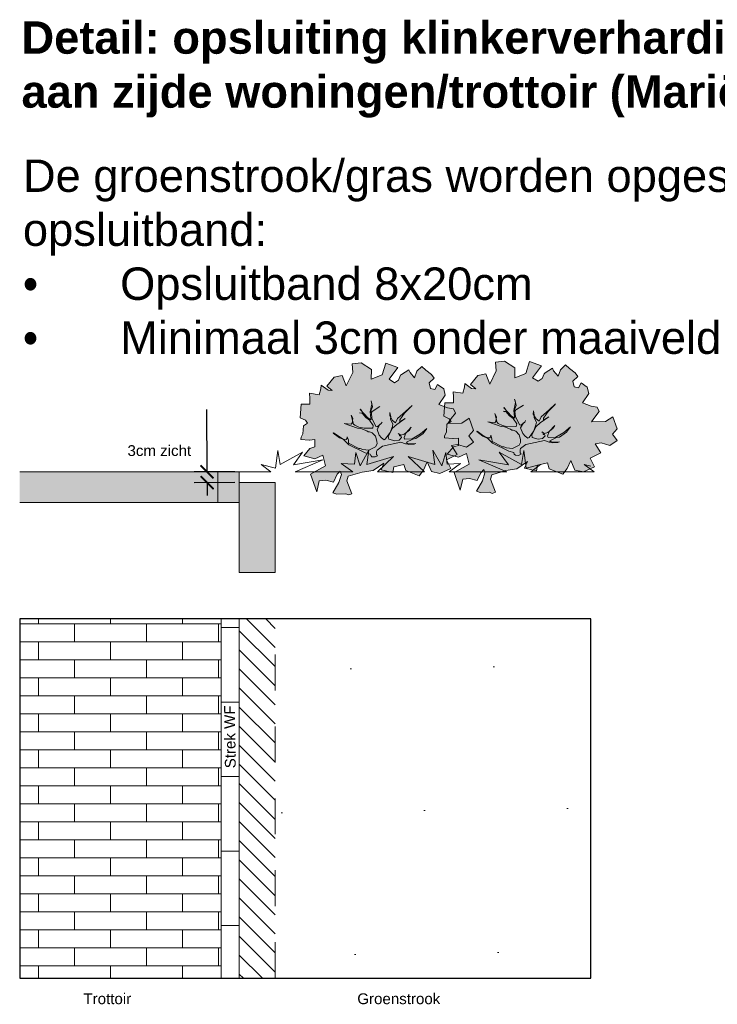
# Model space of a CAD drawing. Header units: metres. Extents: x 92403 to 95147, y 464428 to 465602.
# Tile 172 of 256: x 92707.71 to 92709.65, y 465010.86 to 465013.59. Entities that reach past the tile are written whole.
import ezdxf

# ---------------------------------------------------------------- set-up
doc = ezdxf.new("R2010")
doc.units = ezdxf.units.M
doc.linetypes.add('DASHED', pattern=[0.75, 0.5, -0.25])
doc.layers.get('0').update_dxf_attribs({"linetype": 'CONTINUOUS'})
doc.layers.get('Defpoints').update_dxf_attribs({"linetype": 'CONTINUOUS'})
doc.layers.add('N-RO-GR-GRAS-A-100', color=62, linetype='CONTINUOUS', lineweight=18, transparency=0.2)
doc.layers.add('N-RO-GR-GROENSTROOK-A', color=7, linetype='CONTINUOUS', lineweight=0, true_color=0x5de817, transparency=0.7)
for name, color, linetype, lineweight in [('N-RO-VH-KANTOPSLUITING-G', 251, 'CONTINUOUS', 18), ('N-RO-VH-KANTOPSLUITING-V', 251, 'CONTINUOUS', 18), ('N-WE-VH-KANTOPSLUITING_TROTTOIRBAND_130 150-T18', 10, 'CONTINUOUS', 18), ('X-XX-AL-DETAIL-A', 7, 'CONTINUOUS', 13), ('X-XX-AL-DETAIL-G', 7, 'CONTINUOUS', 0), ('X-XX-AL-M', 7, 'CONTINUOUS', 18), ('X-XX-AL-RMB - profiel', 7, 'CONTINUOUS', 9)]:
    doc.layers.add(name, color=color, linetype=linetype, lineweight=lineweight)
doc.layers.add('N-RO-VH-VERHARDING_STRAATBAKSTEEN-A', color=7, linetype='CONTINUOUS', lineweight=18, true_color=0xaa7a7a)
doc.layers.add('N-RO-VH-VERHARDING_STRAATBAKSTEEN-G', color=7, linetype='CONTINUOUS', lineweight=9, true_color=0x733a3a)
doc.styles.add('NLCS-ISO-M200-T18', font='NLCS-ISO.ttf', dxfattribs={"height": 0.36})
doc.styles.get("Standard").update_dxf_attribs({"font": 'isocp.shx'})
doc.dimstyles.new('Standard 1-20', dxfattribs={"dimscale": 0.2, "dimtxt": 0.18, "dimasz": 0.18, "dimexe": 0.18, "dimexo": 0.0625, "dimgap": 0.09, "dimtad": 1, "dimzin": 0, "dimdsep": 46, "dimtxsty": 'Standard', "dimcen": 0.09, "dimadec": 0, "dimazin": 0, "dimtfac": 1, "dimtix": 1, "dimtofl": 0, "dimtmove": 0, "dimatfit": 3, "dimfxl": 1, "dimtolj": 1, "dimtzin": 0, "dimarcsym": 0})

# ---------------------------------------------------------------- blocks, each defined once
blk = doc.blocks.new('_ArchTick')
at = {"color": 0, "linetype": 'ByBlock', "const_width": 0.15}
blk.add_lwpolyline([(-0.5, -0.5), (0.5, 0.5)], dxfattribs=at)
blk = doc.blocks.new('*D214')
at = {"layer": 'Defpoints', "color": 0, "transparency": 16777216}
for p in [(92708.3193, 465012.3371), (92708.2298, 465012.3069), (92708.3194, 465012.3071)]:
    blk.add_point(p, dxfattribs=at)
at = {"layer": 'X-XX-AL-M', "color": 0, "lineweight": -2, "transparency": 16777216}
for p, q in [((92708.2297, 465012.3369), (92708.2293, 465012.5102)), ((92708.3068, 465012.3371), (92708.1937, 465012.3368)), ((92708.3069, 465012.3071), (92708.1938, 465012.3068)), ((92708.2298, 465012.3069), (92708.2298, 465012.2709))]:
    blk.add_line(p, q, dxfattribs=at)
at = {"layer": 'X-XX-AL-M', "color": 0, "lineweight": -2, "transparency": 16777216, "xscale": 0.036, "yscale": 0.036, "zscale": 0.036}
for p, rotation in [((92708.2297, 465012.3369), 270.1394722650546), ((92708.2298, 465012.3069), 90.13947226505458)]:
    blk.add_blockref('_ArchTick', p, dxfattribs=dict(at, rotation=rotation))
at = {"layer": 'X-XX-AL-M', "color": 0, "transparency": 16777216, "insert": (92708.2474, 465012.4921), "char_height": 0.001, "attachment_point": 5, "rotation": 270.1395}
blk.add_mtext('\\A1;{\\H0.1x;0.03}', dxfattribs=at)

msp = doc.modelspace()

# ---------------------------------------------------------------- hatches: boundary and pattern name
at = {"layer": 'N-RO-GR-GRAS-A-100', "true_color": 0x1f591c, "transparency": 33554661}
h = msp.add_hatch(dxfattribs=at)
h.set_pattern_fill('AGR-GRAS_SPORTVELD', color=99, scale=0.4, pattern_type=2)
h.set_pattern_definition([(0, (-2229.52267, 1416.40186), (0.15875, 0.3175), [0, -0.3175])])
h.paths.add_polyline_path([(92709.296284, 465012.343555), (92709.296284, 465012.35245), (92709.277809, 465012.357003)])
h.paths.add_polyline_path([(92709.296284, 465012.263619), (92709.296284, 465012.337109), (92709.129089, 465012.337109), (92709.156419, 465012.357003), (92709.116514, 465012.347169), (92709.109955, 465012.396338), (92709.103395, 465012.357003), (92709.041625, 465012.391421), (92709.06677, 465012.356456), (92708.984774, 465012.370661), (92709.062399, 465012.337109), (92708.902068, 465012.337109), (92708.933761, 465012.359866), (92708.896788, 465012.358107), (92708.893264, 465012.390662), (92708.881819, 465012.353708), (92708.857168, 465012.39682), (92708.862452, 465012.357227), (92708.788497, 465012.379224), (92708.833396, 465012.337109), (92708.768248, 465012.337109), (92708.7031, 465012.337109), (92708.747999, 465012.379224), (92708.674044, 465012.357227), (92708.679328, 465012.39682), (92708.654677, 465012.353708), (92708.643232, 465012.390662), (92708.639708, 465012.358107), (92708.602735, 465012.359866), (92708.634429, 465012.337109), (92708.474097, 465012.337109), (92708.551722, 465012.370661), (92708.469726, 465012.356456), (92708.494871, 465012.391421), (92708.433101, 465012.357003), (92708.426541, 465012.396338), (92708.419982, 465012.347169), (92708.380077, 465012.357003), (92708.407407, 465012.337109), (92708.319382, 465012.337109), (92708.319382, 465012.307109), (92708.419382, 465012.307109), (92708.419382, 465012.263619)])
at = {"layer": 'N-RO-GR-GROENSTROOK-A', "transparency": 33554508}
h = msp.add_hatch(color=256, dxfattribs=at)
h.dxf.hatch_style = 1
h.paths.add_polyline_path([(92708.691636, 465012.340642), (92708.660797, 465012.336093), (92708.621768, 465012.324471), (92708.618144, 465012.311946), (92708.631827, 465012.276153), (92708.622878, 465012.272732), (92708.615076, 465012.275783), (92708.58995, 465012.275228), (92708.578912, 465012.278851), (92708.595681, 465012.307583), (92708.602928, 465012.329658), (92708.599507, 465012.338606), (92708.591317, 465012.330046), (92708.580834, 465012.308544), (92708.56009, 465012.313887), (92708.541435, 465012.312186), (92708.534373, 465012.281735), (92708.516929, 465012.330334), (92708.559121, 465012.353384), (92708.551192, 465012.38359), (92708.529351, 465012.373241), (92708.498227, 465012.381406), (92708.515284, 465012.401593), (92708.529497, 465012.405962), (92708.529497, 465012.426451), (92708.514763, 465012.425363), (92708.51357, 465012.425274), (92708.490447, 465012.426753), (92708.490838, 465012.432869), (92708.495684, 465012.442496), (92708.497329, 465012.464567), (92708.50885, 465012.4721), (92708.503314, 465012.48016), (92708.488203, 465012.48724), (92708.491644, 465012.524527), (92708.515433, 465012.524527), (92708.515433, 465012.541175), (92708.514386, 465012.555261), (92708.541616, 465012.550741), (92708.545656, 465012.567841), (92708.546703, 465012.577934), (92708.565854, 465012.563848), (92708.577375, 465012.562869), (92708.562263, 465012.575449), (92708.582911, 465012.600156), (92708.605204, 465012.604676), (92708.616275, 465012.575976), (92708.634379, 465012.613263), (92708.632434, 465012.636916), (92708.65757, 465012.639929), (92708.686296, 465012.621323), (92708.685399, 465012.594054), (92708.71607, 465012.606182), (92708.726244, 465012.638949), (92708.759908, 465012.626822), (92708.735221, 465012.594054), (92708.750931, 465012.584036), (92708.761554, 465012.591569), (92708.76709, 465012.605203), (92708.770082, 465012.607161), (92708.79028, 465012.620796), (92708.793722, 465012.612736), (92708.805841, 465012.598122), (92708.812424, 465012.616276), (92708.826488, 465012.629835), (92708.837559, 465012.619289), (92708.853718, 465012.607689), (92708.8609, 465012.597143), (92708.846686, 465012.584488), (92708.850726, 465012.568895), (92708.862396, 465012.565882), (92708.869877, 465012.579441), (92708.887083, 465012.567389), (92708.891571, 465012.550214), (92708.873916, 465012.524), (92708.897706, 465012.514961), (92708.914762, 465012.511948), (92708.919849, 465012.49982), (92708.908179, 465012.484755), (92708.898603, 465012.471648), (92708.937504, 465012.472627), (92708.957702, 465012.485734), (92708.969672, 465012.451987), (92708.957104, 465012.437374), (92708.969672, 465012.419747), (92708.950072, 465012.405586), (92708.925385, 465012.412666), (92708.909226, 465012.410181), (92708.924338, 465012.385473), (92708.895162, 465012.370333), (92708.907281, 465012.346152), (92708.87646, 465012.332066), (92708.85282, 465012.337565), (92708.841599, 465012.364306), (92708.831126, 465012.341633), (92708.819007, 465012.325965), (92708.781603, 465012.340578), (92708.776665, 465012.357226), (92708.748387, 465012.351199), (92708.745844, 465012.335079), (92708.713078, 465012.342612), (92708.721157, 465012.361293), (92708.691629, 465012.340652)])
h = msp.add_hatch(color=256, dxfattribs=at)
h.dxf.hatch_style = 1
h.paths.add_polyline_path([(92709.090548, 465012.345069), (92709.059709, 465012.34052), (92709.02068, 465012.328897), (92709.017057, 465012.316373), (92709.030739, 465012.28058), (92709.02179, 465012.277159), (92709.013988, 465012.28021), (92708.988862, 465012.279654), (92708.977824, 465012.283278), (92708.994593, 465012.312009), (92709.00184, 465012.334085), (92708.99842, 465012.343033), (92708.990229, 465012.334473), (92708.979747, 465012.312971), (92708.959002, 465012.318313), (92708.940347, 465012.316612), (92708.933285, 465012.286161), (92708.915842, 465012.33476), (92708.958034, 465012.357811), (92708.950104, 465012.388017), (92708.928263, 465012.377668), (92708.897139, 465012.385832), (92708.914196, 465012.40602), (92708.928409, 465012.410389), (92708.928409, 465012.430878), (92708.913676, 465012.429789), (92708.912482, 465012.429701), (92708.889359, 465012.431179), (92708.88975, 465012.437295), (92708.894596, 465012.446923), (92708.896242, 465012.468994), (92708.907762, 465012.476526), (92708.902226, 465012.484586), (92708.887115, 465012.491667), (92708.890556, 465012.528954), (92708.914345, 465012.528954), (92708.914345, 465012.545601), (92708.913298, 465012.559688), (92708.940528, 465012.555168), (92708.944568, 465012.572267), (92708.945615, 465012.582361), (92708.964766, 465012.568275), (92708.976287, 465012.567296), (92708.961176, 465012.579875), (92708.981823, 465012.604583), (92709.004116, 465012.609102), (92709.015188, 465012.580403), (92709.033291, 465012.61769), (92709.031346, 465012.641342), (92709.056482, 465012.644355), (92709.085208, 465012.62575), (92709.084311, 465012.598481), (92709.114982, 465012.610609), (92709.125156, 465012.643376), (92709.15882, 465012.631248), (92709.134133, 465012.598481), (92709.149843, 465012.588463), (92709.160466, 465012.595995), (92709.166002, 465012.60963), (92709.168994, 465012.611588), (92709.189193, 465012.625222), (92709.192634, 465012.617162), (92709.204753, 465012.602549), (92709.211336, 465012.620703), (92709.2254, 465012.634262), (92709.236472, 465012.623716), (92709.25263, 465012.612115), (92709.259812, 465012.60157), (92709.245598, 465012.588915), (92709.249638, 465012.573322), (92709.261308, 465012.570309), (92709.268789, 465012.583868), (92709.285995, 465012.571815), (92709.290484, 465012.554641), (92709.272829, 465012.528427), (92709.296618, 465012.519388), (92709.313674, 465012.516374), (92709.318761, 465012.504247), (92709.307091, 465012.489181), (92709.297516, 465012.476074), (92709.336416, 465012.477054), (92709.356614, 465012.490161), (92709.368584, 465012.456414), (92709.356016, 465012.4418), (92709.368584, 465012.424174), (92709.348984, 465012.410012), (92709.324297, 465012.417093), (92709.308138, 465012.414607), (92709.32325, 465012.3899), (92709.294074, 465012.374759), (92709.306193, 465012.350579), (92709.275372, 465012.336493), (92709.251733, 465012.341992), (92709.240511, 465012.368733), (92709.230038, 465012.34606), (92709.217919, 465012.330392), (92709.180515, 465012.345005), (92709.175577, 465012.361652), (92709.1473, 465012.355626), (92709.144756, 465012.339506), (92709.11199, 465012.347039), (92709.120069, 465012.36572), (92709.090541, 465012.345078)])
at = {"layer": 'N-RO-VH-KANTOPSLUITING-G', "linetype": 'DASHED', "ltscale": 0.01, "transparency": 33554687}
h = msp.add_hatch(dxfattribs=at)
h.set_pattern_fill('AGR-VERWIJDEREN', color=256, scale=0.05, pattern_type=2)
h.set_pattern_definition([(135, (-2229.52267, 1416.644702), (-0.0265165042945, -0.0265165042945), [])])
h.paths.add_polyline_path([(92708.419382, 465011.928339), (92708.319382, 465011.928339), (92708.319382, 465010.929655), (92708.419382, 465010.929655)])
at = {"layer": 'N-RO-VH-KANTOPSLUITING-V', "ltscale": 0.1, "true_color": 0xc7c8ca}
h = msp.add_hatch(color=9, dxfattribs=at)
h.dxf.hatch_style = 1
h.paths.add_polyline_path([(92708.419382, 465012.057109), (92708.319382, 465012.057109), (92708.319382, 465012.307109), (92708.419382, 465012.307109)])
at = {"layer": 'N-RO-VH-VERHARDING_STRAATBAKSTEEN-A', "ltscale": 0.1, "true_color": 0x97695e}
h = msp.add_hatch(dxfattribs=at)
h.set_pattern_fill('WF-HALFSTEENS', color=35, angle=90)
h.set_pattern_definition([(180, (92708.761267, 465010.814635), (-6e-18, -0.05), []), (90, (92708.76127, 465010.81464), (-0.1, 0.05), [0.05, -0.05])])
h.paths.add_polyline_path([(92707.709319, 465010.929655), (92708.269382, 465010.929655), (92708.269382, 465011.928339), (92707.709309, 465011.928339)])
at = {"layer": 'X-XX-AL-DETAIL-A', "true_color": 0xccaea8}
h = msp.add_hatch(color=253, dxfattribs=at)
h.dxf.hatch_style = 1
h.paths.add_polyline_path([(92708.319309, 465012.306859), (92708.319309, 465012.337109), (92707.709309, 465012.337109), (92707.709309, 465012.252109), (92708.319309, 465012.252109)])
at = {"layer": 'X-XX-AL-DETAIL-A', "true_color": 0x794e4e}
h = msp.add_hatch(dxfattribs=at)
h.set_pattern_fill('DF-HALFSTEENS', color=27)
h.set_pattern_definition([(0, (92705.92153, 465010.24802), (0.207, 0.1035), [0.069, -0.069]), (90, (92705.92153, 465010.24802), (-0.069, 4e-18), [])])
h.paths.add_polyline_path([(92708.269382, 465010.929655), (92708.319382, 465010.929655), (92708.319382, 465011.928339), (92708.269382, 465011.928339)])
at = {"layer": 'X-XX-AL-RMB - profiel', "true_color": 0x1a4a17, "transparency": 33554687}
h = msp.add_hatch(dxfattribs=at)
h.set_pattern_fill('AGR-GRAS_SPORTVELD', color=99, scale=0.5, angle=0.871966, pattern_type=2)
h.set_pattern_definition([(0.87196551, (10.3114, -5.5295), (0.19237484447, 0.39984887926), [0, -0.396875])])
h.paths.add_polyline_path([(92708.31938, 465010.929655), (92709.296284, 465010.929655), (92709.296284, 465011.928339), (92708.319389, 465011.928339)])

# ---------------------------------------------------------------- linework, layer by layer
msp.add_lwpolyline([(92709.296284, 465011.928339), (92707.709309, 465011.928339), (92707.709326, 465010.929655), (92709.296284, 465010.929655)], close=True)
at = {"layer": 'N-RO-VH-KANTOPSLUITING-G', "linetype": 'DASHED', "ltscale": 0.01, "transparency": 33554687}
for points in [[(92708.419382, 465011.928339), (92708.319382, 465011.928339), (92708.319382, 465010.929655)], [(92708.419382, 465010.929655), (92708.419382, 465011.928339)]]:
    msp.add_lwpolyline(points, dxfattribs=at)
at = {"layer": 'N-RO-VH-VERHARDING_STRAATBAKSTEEN-G', "color": 35, "true_color": 0x97695e, "flags": 128}
msp.add_lwpolyline([(92708.269382, 465010.929655), (92708.269382, 465011.928339)], dxfattribs=at)
at = {"layer": 'N-RO-VH-VERHARDING_STRAATBAKSTEEN-G', "color": 35, "ltscale": 0.1, "true_color": 0x97695e, "flags": 128}
msp.add_lwpolyline([(92708.319382, 465010.929655), (92708.319382, 465011.928339)], dxfattribs=at)
at = {"layer": 'X-XX-AL-DETAIL-G', "flags": 128}
msp.add_lwpolyline([(92709.296284, 465012.35245), (92709.277809, 465012.357003), (92709.305139, 465012.337109), (92709.217114, 465012.337109), (92709.129089, 465012.337109), (92709.156419, 465012.357003), (92709.116514, 465012.347169), (92709.109955, 465012.396338), (92709.103395, 465012.357003), (92709.041625, 465012.391421), (92709.06677, 465012.356456), (92708.984774, 465012.370661), (92709.062399, 465012.337109), (92708.902068, 465012.337109), (92708.933761, 465012.359866), (92708.896788, 465012.358107), (92708.893264, 465012.390662), (92708.881819, 465012.353708), (92708.857168, 465012.39682), (92708.862452, 465012.357227), (92708.788497, 465012.379224), (92708.833396, 465012.337109), (92708.768248, 465012.337109), (92708.7031, 465012.337109), (92708.747999, 465012.379224), (92708.674044, 465012.357227), (92708.679328, 465012.39682), (92708.654677, 465012.353708), (92708.643232, 465012.390662), (92708.639708, 465012.358107), (92708.602735, 465012.359866), (92708.634429, 465012.337109), (92708.474097, 465012.337109), (92708.551722, 465012.370661), (92708.469726, 465012.356456), (92708.494871, 465012.391421), (92708.433101, 465012.357003), (92708.426541, 465012.396338), (92708.419982, 465012.347169), (92708.380077, 465012.357003), (92708.407407, 465012.337109), (92708.319382, 465012.337109)], dxfattribs=at)
at = {"layer": 'X-XX-AL-DETAIL-G'}
msp.add_lwpolyline([(92707.709309, 465012.252109), (92708.319309, 465012.252109), (92708.319309, 465012.337109), (92707.709309, 465012.337109)], dxfattribs=at)
at = {"layer": 'X-XX-AL-DETAIL-G', "color": 27, "true_color": 0x794e4e, "flags": 128}
msp.add_lwpolyline([(92708.259309, 465012.337109), (92708.259309, 465012.252109)], dxfattribs=at)
at = {"layer": 'X-XX-AL-RMB - profiel', "color": 251}
for points in [[(92708.691636, 465012.340642), (92708.660797, 465012.336093), (92708.621768, 465012.324471), (92708.618144, 465012.311946), (92708.631827, 465012.276153), (92708.622878, 465012.272732), (92708.615076, 465012.275783), (92708.58995, 465012.275228), (92708.578912, 465012.278851), (92708.595681, 465012.307583), (92708.602928, 465012.329658), (92708.599507, 465012.338606), (92708.591317, 465012.330046), (92708.580834, 465012.308544), (92708.56009, 465012.313887), (92708.541435, 465012.312186), (92708.534373, 465012.281735), (92708.516929, 465012.330334), (92708.559121, 465012.353384), (92708.551192, 465012.38359), (92708.529351, 465012.373241), (92708.498227, 465012.381406), (92708.515284, 465012.401593), (92708.529497, 465012.405962), (92708.529497, 465012.426451), (92708.514763, 465012.425363), (92708.51357, 465012.425274), (92708.490447, 465012.426753), (92708.490838, 465012.432869), (92708.495684, 465012.442496), (92708.497329, 465012.464567), (92708.50885, 465012.4721), (92708.503314, 465012.48016), (92708.488203, 465012.48724), (92708.491644, 465012.524527), (92708.515433, 465012.524527), (92708.515433, 465012.541175), (92708.514386, 465012.555261), (92708.541616, 465012.550741), (92708.545656, 465012.567841), (92708.546703, 465012.577934), (92708.565854, 465012.563848), (92708.577375, 465012.562869), (92708.562263, 465012.575449), (92708.582911, 465012.600156), (92708.605204, 465012.604676), (92708.616275, 465012.575976), (92708.634379, 465012.613263), (92708.632434, 465012.636916), (92708.65757, 465012.639929), (92708.686296, 465012.621323), (92708.685399, 465012.594054), (92708.71607, 465012.606182), (92708.726244, 465012.638949), (92708.759908, 465012.626822), (92708.735221, 465012.594054), (92708.750931, 465012.584036), (92708.761554, 465012.591569), (92708.76709, 465012.605203), (92708.770082, 465012.607161), (92708.79028, 465012.620796), (92708.793722, 465012.612736), (92708.805841, 465012.598122), (92708.812424, 465012.616276), (92708.826488, 465012.629835), (92708.837559, 465012.619289), (92708.853718, 465012.607689), (92708.8609, 465012.597143), (92708.846686, 465012.584488), (92708.850726, 465012.568895), (92708.862396, 465012.565882), (92708.869877, 465012.579441), (92708.887083, 465012.567389), (92708.891571, 465012.550214), (92708.873916, 465012.524), (92708.897706, 465012.514961), (92708.914762, 465012.511948), (92708.919849, 465012.49982), (92708.908179, 465012.484755), (92708.898603, 465012.471648), (92708.937504, 465012.472627), (92708.957702, 465012.485734), (92708.969672, 465012.451987), (92708.957104, 465012.437374), (92708.969672, 465012.419747), (92708.950072, 465012.405586), (92708.925385, 465012.412666), (92708.909226, 465012.410181), (92708.924338, 465012.385473), (92708.895162, 465012.370333), (92708.907281, 465012.346152), (92708.87646, 465012.332066), (92708.85282, 465012.337565), (92708.841599, 465012.364306), (92708.831126, 465012.341633), (92708.819007, 465012.325965), (92708.781603, 465012.340578), (92708.776665, 465012.357226), (92708.748387, 465012.351199), (92708.745844, 465012.335079), (92708.713078, 465012.342612), (92708.721157, 465012.361293), (92708.691629, 465012.340652)], [(92709.090548, 465012.345069), (92709.059709, 465012.34052), (92709.02068, 465012.328897), (92709.017057, 465012.316373), (92709.030739, 465012.28058), (92709.02179, 465012.277159), (92709.013988, 465012.28021), (92708.988862, 465012.279654), (92708.977824, 465012.283278), (92708.994593, 465012.312009), (92709.00184, 465012.334085), (92708.99842, 465012.343033), (92708.990229, 465012.334473), (92708.979747, 465012.312971), (92708.959002, 465012.318313), (92708.940347, 465012.316612), (92708.933285, 465012.286161), (92708.915842, 465012.33476), (92708.958034, 465012.357811), (92708.950104, 465012.388017), (92708.928263, 465012.377668), (92708.897139, 465012.385832), (92708.914196, 465012.40602), (92708.928409, 465012.410389), (92708.928409, 465012.430878), (92708.913676, 465012.429789), (92708.912482, 465012.429701), (92708.889359, 465012.431179), (92708.88975, 465012.437295), (92708.894596, 465012.446923), (92708.896242, 465012.468994), (92708.907762, 465012.476526), (92708.902226, 465012.484586), (92708.887115, 465012.491667), (92708.890556, 465012.528954), (92708.914345, 465012.528954), (92708.914345, 465012.545601), (92708.913298, 465012.559688), (92708.940528, 465012.555168), (92708.944568, 465012.572267), (92708.945615, 465012.582361), (92708.964766, 465012.568275), (92708.976287, 465012.567296), (92708.961176, 465012.579875), (92708.981823, 465012.604583), (92709.004116, 465012.609102), (92709.015188, 465012.580403), (92709.033291, 465012.61769), (92709.031346, 465012.641342), (92709.056482, 465012.644355), (92709.085208, 465012.62575), (92709.084311, 465012.598481), (92709.114982, 465012.610609), (92709.125156, 465012.643376), (92709.15882, 465012.631248), (92709.134133, 465012.598481), (92709.149843, 465012.588463), (92709.160466, 465012.595995), (92709.166002, 465012.60963), (92709.168994, 465012.611588), (92709.189193, 465012.625222), (92709.192634, 465012.617162), (92709.204753, 465012.602549), (92709.211336, 465012.620703), (92709.2254, 465012.634262), (92709.236472, 465012.623716), (92709.25263, 465012.612115), (92709.259812, 465012.60157), (92709.245598, 465012.588915), (92709.249638, 465012.573322), (92709.261308, 465012.570309), (92709.268789, 465012.583868), (92709.285995, 465012.571815), (92709.290484, 465012.554641), (92709.272829, 465012.528427), (92709.296618, 465012.519388), (92709.313674, 465012.516374), (92709.318761, 465012.504247), (92709.307091, 465012.489181), (92709.297516, 465012.476074), (92709.336416, 465012.477054), (92709.356614, 465012.490161), (92709.368584, 465012.456414), (92709.356016, 465012.4418), (92709.368584, 465012.424174), (92709.348984, 465012.410012), (92709.324297, 465012.417093), (92709.308138, 465012.414607), (92709.32325, 465012.3899), (92709.294074, 465012.374759), (92709.306193, 465012.350579), (92709.275372, 465012.336493), (92709.251733, 465012.341992), (92709.240511, 465012.368733), (92709.230038, 465012.34606), (92709.217919, 465012.330392), (92709.180515, 465012.345005), (92709.175577, 465012.361652), (92709.1473, 465012.355626), (92709.144756, 465012.339506), (92709.11199, 465012.347039), (92709.120069, 465012.36572), (92709.090541, 465012.345078)]]:
    msp.add_lwpolyline(points, close=True, dxfattribs=at)
for points in [[(92708.70328, 465012.381725), (92708.700755, 465012.385337), (92708.70058, 465012.393279), (92708.702026, 465012.396978), (92708.716744, 465012.408611), (92708.768464, 465012.419228), (92708.781096, 465012.414617), (92708.785068, 465012.414705), (92708.790301, 465012.412987), (92708.805554, 465012.41424), (92708.809797, 465012.415863), (92708.794544, 465012.414609), (92708.786873, 465012.415967), (92708.783446, 465012.418948), (92708.801592, 465012.4276), (92708.809805, 465012.42931), (92708.829669, 465012.443195), (92708.840057, 465012.457178), (92708.822358, 465012.442117), (92708.799426, 465012.428775), (92708.778668, 465012.427705), (92708.777046, 465012.431947), (92708.781657, 465012.44458), (92708.79719, 465012.460815), (92708.791861, 465012.453057), (92708.777142, 465012.441424), (92708.768026, 465012.439083), (92708.760899, 465012.44351), (92708.764326, 465012.44053), (92708.764414, 465012.436558), (92708.768385, 465012.436646), (92708.770007, 465012.432403), (92708.763143, 465012.424917), (92708.750958, 465012.423119), (92708.734355, 465012.427643), (92708.733277, 465012.434954), (92708.745295, 465012.45814), (92708.756673, 465012.468783), (92708.780148, 465012.485193), (92708.765071, 465012.475997), (92708.765255, 465012.481502), (92708.777991, 465012.499815), (92708.796234, 465012.517944), (92708.799214, 465012.521371), (92708.781244, 465012.504777), (92708.758759, 465012.485026), (92708.753517, 465012.473297), (92708.745128, 465012.47953), (92708.737194, 465012.492802), (92708.73729, 465012.502278), (92708.739991, 465012.490724), (92708.739263, 465012.482151), (92708.745934, 465012.470685), (92708.744576, 465012.463014), (92708.738519, 465012.446683), (92708.725782, 465012.42837), (92708.72217, 465012.425845), (92708.714412, 465012.431175), (92708.707828, 465012.43867), (92708.701972, 465012.454738), (92708.709923, 465012.468361), (92708.713535, 465012.470886), (92708.715884, 465012.475216), (92708.713535, 465012.470886), (92708.702428, 465012.461777), (92708.698729, 465012.463224), (92708.687823, 465012.486515), (92708.686298, 465012.500234), (92708.688647, 465012.504565), (92708.710045, 465012.518179), (92708.683229, 465012.500778), (92708.689287, 465012.517109), (92708.686858, 465012.530197), (92708.685236, 465012.53444), (92708.687577, 465012.525323), (92708.68287, 465012.503215), (92708.684483, 465012.485525), (92708.686105, 465012.481282), (92708.676813, 465012.486883), (92708.654897, 465012.510543), (92708.6558, 465012.511174), (92708.663374, 465012.500339), (92708.6585, 465012.49962), (92708.653267, 465012.501338), (92708.660937, 465012.49998), (92708.670677, 465012.48797), (92708.681231, 465012.480563), (92708.69133, 465012.466117), (92708.689971, 465012.458446), (92708.666145, 465012.45792), (92708.651707, 465012.461268), (92708.639978, 465012.46651), (92708.63655, 465012.469491), (92708.629888, 465012.494404), (92708.634665, 465012.485646), (92708.633123, 465012.472471), (92708.630142, 465012.469044), (92708.61083, 465012.471673), (92708.648096, 465012.458743), (92708.6573, 465012.457113), (92708.673631, 465012.451056), (92708.677059, 465012.448076), (92708.68103, 465012.448163), (92708.688429, 465012.445271), (92708.697809, 465012.435698), (92708.701771, 465012.422339), (92708.701947, 465012.414396), (92708.698151, 465012.406367), (92708.679103, 465012.397083), (92708.662859, 465012.399169), (92708.65546, 465012.402062), (92708.651489, 465012.401974), (92708.622438, 465012.416613), (92708.622262, 465012.424555), (92708.619291, 465012.434575), (92708.619378, 465012.430604), (92708.616398, 465012.427176), (92708.606921, 465012.427272), (92708.597358, 465012.43134), (92708.579948, 465012.444708), (92708.580851, 465012.445339), (92708.596367, 465012.434679), (92708.607824, 465012.427904), (92708.624059, 465012.41237), (92708.669171, 465012.39014), (92708.682706, 465012.38616), (92708.684327, 465012.381918), (92708.687755, 465012.378937), (92708.696328, 465012.37821), (92708.70328, 465012.381725)], [(92709.102192, 465012.386152), (92709.099667, 465012.389764), (92709.099492, 465012.397706), (92709.100938, 465012.401405), (92709.115656, 465012.413038), (92709.167377, 465012.423655), (92709.180009, 465012.419044), (92709.18398, 465012.419132), (92709.189213, 465012.417413), (92709.204466, 465012.418667), (92709.208709, 465012.420289), (92709.193456, 465012.419035), (92709.185786, 465012.420394), (92709.182358, 465012.423374), (92709.200504, 465012.432027), (92709.208718, 465012.433736), (92709.228581, 465012.447622), (92709.238969, 465012.461605), (92709.22127, 465012.446544), (92709.198338, 465012.433202), (92709.17758, 465012.432132), (92709.175958, 465012.436374), (92709.180569, 465012.449006), (92709.196102, 465012.465242), (92709.190773, 465012.457483), (92709.176055, 465012.44585), (92709.166938, 465012.44351), (92709.159811, 465012.447937), (92709.163238, 465012.444956), (92709.163326, 465012.440985), (92709.167297, 465012.441073), (92709.168919, 465012.43683), (92709.162055, 465012.429344), (92709.14987, 465012.427546), (92709.133267, 465012.432069), (92709.132189, 465012.43938), (92709.144207, 465012.462567), (92709.155585, 465012.473209), (92709.179061, 465012.48962), (92709.163983, 465012.480424), (92709.164167, 465012.485929), (92709.176904, 465012.504242), (92709.195146, 465012.522371), (92709.198126, 465012.525798), (92709.180156, 465012.509204), (92709.157671, 465012.489453), (92709.152429, 465012.477724), (92709.14404, 465012.483956), (92709.136106, 465012.497228), (92709.136203, 465012.506705), (92709.138903, 465012.495151), (92709.138175, 465012.486578), (92709.144847, 465012.475111), (92709.143488, 465012.467441), (92709.137431, 465012.45111), (92709.124694, 465012.432797), (92709.121082, 465012.430272), (92709.113324, 465012.435602), (92709.106741, 465012.443097), (92709.100885, 465012.459165), (92709.108835, 465012.472788), (92709.112447, 465012.475313), (92709.114796, 465012.479643), (92709.112447, 465012.475313), (92709.10134, 465012.466204), (92709.097641, 465012.467651), (92709.086736, 465012.490942), (92709.08521, 465012.504661), (92709.087559, 465012.508992), (92709.108957, 465012.522606), (92709.082142, 465012.505204), (92709.088199, 465012.521536), (92709.08577, 465012.534624), (92709.084149, 465012.538866), (92709.086489, 465012.52975), (92709.081782, 465012.507642), (92709.083396, 465012.489951), (92709.085017, 465012.485709), (92709.075725, 465012.49131), (92709.053809, 465012.51497), (92709.054712, 465012.515601), (92709.062286, 465012.504766), (92709.057412, 465012.504047), (92709.052179, 465012.505765), (92709.059849, 465012.504406), (92709.069589, 465012.492397), (92709.080143, 465012.48499), (92709.090243, 465012.470543), (92709.088884, 465012.462873), (92709.065057, 465012.462347), (92709.050619, 465012.465695), (92709.03889, 465012.470937), (92709.035463, 465012.473917), (92709.0288, 465012.49883), (92709.033578, 465012.490073), (92709.032035, 465012.476898), (92709.029055, 465012.47347), (92709.009743, 465012.4761), (92709.047008, 465012.46317), (92709.056212, 465012.46154), (92709.072544, 465012.455483), (92709.075971, 465012.452502), (92709.079943, 465012.45259), (92709.087341, 465012.449697), (92709.096721, 465012.440125), (92709.100683, 465012.426765), (92709.100859, 465012.418823), (92709.097064, 465012.410794), (92709.078015, 465012.40151), (92709.061771, 465012.403596), (92709.054372, 465012.406488), (92709.050402, 465012.406401), (92709.02135, 465012.421039), (92709.021175, 465012.428982), (92709.018203, 465012.439002), (92709.018291, 465012.43503), (92709.01531, 465012.431603), (92709.005834, 465012.431699), (92708.99627, 465012.435766), (92708.97886, 465012.449134), (92708.979763, 465012.449766), (92708.995279, 465012.439106), (92709.006737, 465012.43233), (92709.022972, 465012.416797), (92709.068083, 465012.394567), (92709.081618, 465012.390587), (92709.08324, 465012.386344), (92709.086667, 465012.383364), (92709.095241, 465012.382636), (92709.102192, 465012.386152)]]:
    msp.add_lwpolyline(points, dxfattribs=at)
at = {"layer": 'X-XX-AL-RMB - profiel'}
msp.add_lwpolyline([(92708.419382, 465012.057109), (92708.319382, 465012.057109), (92708.319382, 465012.307109), (92708.419382, 465012.307109), (92708.419382, 465012.057109)], dxfattribs=at)

# ---------------------------------------------------------------- texts
at = {"layer": 'N-WE-VH-KANTOPSLUITING_TROTTOIRBAND_130 150-T18', "color": 7, "attachment_point": 1, "style": 'NLCS-ISO-M200-T18'}
for s, width, insert, char_height in [('{\\fArial|b1|i0|c0|p34;Detail: opsluiting klinkerverharding - groenstrook \\Paan zijde woningen/trottoir (Mariënpoelstraat-west)}', 35, (92707.714206, 465013.588746), 0.09), ('\\A1;{\\fArial|b0|i0|c0|p34;De groenstrook/gras worden opgesloten door een opsluitband:\\P\\pxi-3,l3,t3;{\\fSymbol|b0|i0|c2|p18;·^I}Opsluitband 8x20cm\\P{\\fSymbol|b0|i0|c2|p18;·^I}Minimaal 3cm onder maaiveld aanbrengen}', 3.07750925, (92707.71828, 465013.204844), 0.09), ('\\pxqc;{\\fArial|b0|i0|c0|p34; \\P3cm zicht}', 0.44119831, (92707.876636, 465012.460963), 0.03), ('{\\fArial|b0|i0|c0|p34;Trottoir}', 1.37332058, (92707.886357, 465010.887769), 0.03), ('{\\fArial|b0|i0|c0|p34;Groenstrook}', 1.37332058, (92708.647142, 465010.887769), 0.03)]:
    msp.add_mtext_dynamic_manual_height_columns(s, width=width, gutter_width=12.5, heights=[0], dxfattribs=dict(at, insert=insert, char_height=char_height))
at = {"layer": 'N-WE-VH-KANTOPSLUITING_TROTTOIRBAND_130 150-T18', "color": 7, "insert": (92708.279488, 465011.512997), "char_height": 0.03, "attachment_point": 1, "rotation": 90.794647, "style": 'NLCS-ISO-M200-T18'}
msp.add_mtext_dynamic_manual_height_columns('{\\fArial|b0|i0|c0|p34;Strek WF}', width=1.37332058, gutter_width=12.5, heights=[0], dxfattribs=at)

# ---------------------------------------------------------------- dimensions: what is measured, and where the dimension line sits
at = {"layer": 'X-XX-AL-M'}
dim = msp.add_linear_dim(base=(92708.22976, 465012.306891), p1=(92708.319309, 465012.337109), p2=(92708.319382, 465012.307109), angle=270.139472, text='{\\H0.1x;<>}', dimstyle='Standard 1-20', override={"dimtxt": 0.005, "dimblk1": 'ArchTick', "dimblk2": 'ArchTick', "dimsah": 1}, dxfattribs=at)
dim.commit()
dim.dimension.update_dxf_attribs({"geometry": '*D214', "text_midpoint": (92708.229309, 465012.492047), "dimtype": 161})

doc.saveas('drawing.dxf')
